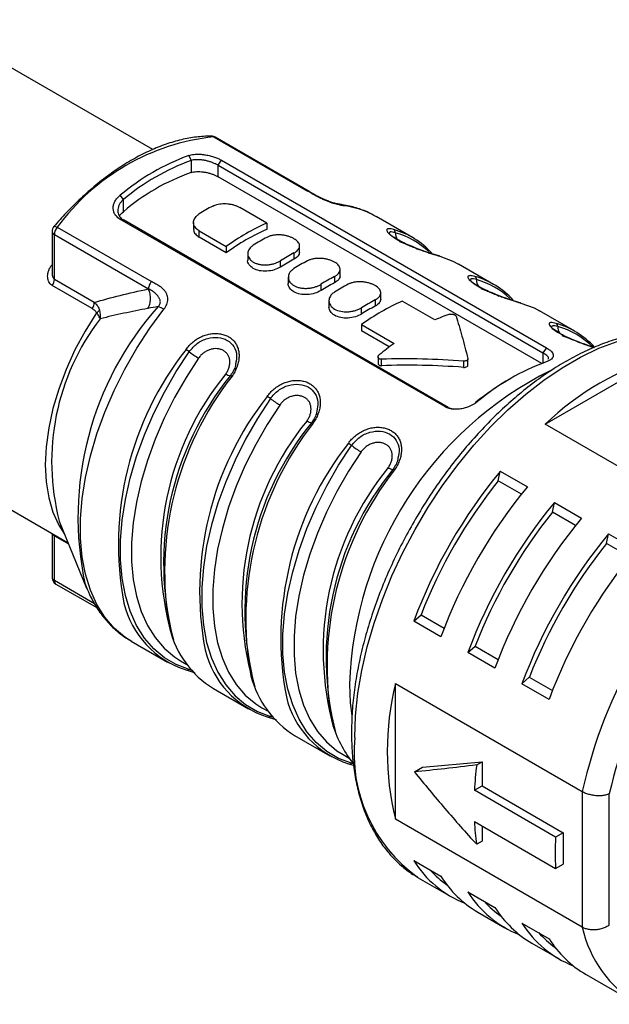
# Model space of a CAD drawing. Header units: millimetres. Extents: x 6 to 273, y 6 to 210.
# Tile 11 of 13: x 238 to 253, y 163 to 189. Entities that reach past the tile are written whole.
import ezdxf

# ---------------------------------------------------------------- set-up
doc = ezdxf.new("R2010")
doc.units = ezdxf.units.MM

msp = doc.modelspace()

# ---------------------------------------------------------------- linework, layer by layer
for p, q in [((241.508, 185.608), (235.634, 188.999)), ((243.098, 185.939), (245.557, 184.52)), ((245.593, 184.51), (243.134, 185.93)), ((242.447, 185.451), (242.504, 185.322)), ((242.504, 185.322), (242.504, 185.006)), ((243.211, 185.198), (243.302, 185.329)), ((243.211, 185.198), (251.696, 180.299)), ((243.211, 184.899), (243.211, 185.198)), ((243.302, 185.329), (251.788, 180.43)), ((251.662, 180.02), (243.211, 184.899)), ((240.736, 184.302), (240.651, 184.415)), ((245.603, 184.501), (245.557, 184.52)), ((240.736, 183.985), (240.736, 184.302)), ((244.484, 183.689), (243.777, 184.098)), ((246.364, 184.181), (246.354, 184.183)), ((247.307, 183.877), (247.336, 183.86)), ((248.285, 183.313), (247.336, 183.86)), ((239.01, 183.579), (241.47, 182.16)), ((249.13, 178.896), (240.645, 183.794)), ((240.645, 183.794), (240.736, 183.769)), ((249.221, 178.871), (240.736, 183.769)), ((242.57, 183.703), (242.57, 183.539)), ((244.484, 183.689), (244.484, 183.525)), ((238.874, 183.471), (238.874, 182.373)), ((238.933, 183.389), (241.392, 181.969)), ((238.933, 182.219), (238.933, 183.389)), ((242.716, 183.485), (243.423, 183.077)), ((242.716, 183.321), (242.716, 183.485)), ((243.423, 182.912), (242.716, 183.321)), ((243.423, 183.077), (243.423, 182.912)), ((245.337, 182.926), (245.337, 183.09)), ((243.984, 182.886), (243.984, 182.722)), ((245.191, 182.906), (245.191, 182.743)), ((238.874, 182.597), (238.868, 182.601)), ((244.837, 182.539), (244.837, 182.702)), ((250.406, 182.088), (249.487, 182.619)), ((246.251, 182.294), (246.251, 182.131)), ((246.398, 182.314), (246.398, 182.478)), ((239.922, 181.457), (238.879, 182.059)), ((239.976, 181.617), (238.933, 182.219)), ((245.044, 182.274), (245.044, 182.11)), ((245.898, 181.927), (245.898, 182.09)), ((247.459, 181.702), (247.459, 181.866)), ((246.105, 181.684), (246.105, 181.482)), ((247.312, 181.682), (247.312, 181.518)), ((248.868, 181.158), (248.019, 181.648)), ((246.959, 181.314), (246.959, 181.478)), ((252.527, 180.863), (251.608, 181.394)), ((246.959, 181.036), (247.807, 180.546)), ((246.959, 181.036), (246.959, 180.871)), ((247.682, 180.454), (246.959, 180.871)), ((230.635, 180.338), (239.294, 175.34)), ((251.788, 180.43), (251.696, 180.299)), ((251.696, 180.299), (251.696, 180.033)), ((247.389, 180.192), (247.389, 180.024)), ((247.475, 179.965), (247.475, 180.133)), ((249.62, 180.084), (249.62, 179.921)), ((249.734, 179.978), (249.734, 180.141)), ((251.753, 178.436), (254.822, 180.208)), ((250.882, 179.648), (250.812, 179.607)), ((249.985, 179.026), (249.928, 178.995)), ((249.221, 178.871), (249.13, 178.896)), ((249.221, 178.871), (249.357, 178.83)), ((256.632, 175.62), (251.753, 178.436)), ((250.529, 176.959), (250.582, 177.21)), ((250.582, 177.21), (251.289, 176.802)), ((251.133, 176.61), (250.529, 176.959)), ((251.944, 176.142), (251.996, 176.394)), ((251.996, 176.394), (252.703, 175.986)), ((252.547, 175.794), (251.944, 176.142)), ((239.062, 175.906), (239.776, 174.159)), ((238.87, 175.584), (238.874, 175.533)), ((238.874, 175.534), (238.874, 174.437)), ((238.933, 174.355), (238.933, 175.525)), ((238.933, 175.525), (239.306, 175.31)), ((253.358, 175.326), (253.411, 175.577)), ((253.411, 175.577), (254.118, 175.169)), ((253.962, 174.977), (253.358, 175.326)), ((239.984, 173.748), (238.933, 174.355)), ((238.974, 174.264), (240.039, 173.649)), ((248.319, 173.29), (248.511, 173.462)), ((249.026, 172.882), (248.319, 173.29)), ((248.511, 173.462), (249.114, 173.113)), ((240.937, 172.775), (241.885, 172.227)), ((249.733, 172.474), (249.925, 172.645)), ((249.925, 172.645), (250.529, 172.297)), ((242.23, 172.259), (242.393, 172.165)), ((250.44, 172.066), (249.733, 172.474)), ((242.482, 172.05), (242.454, 172.031)), ((242.549, 172.001), (242.454, 172.031)), ((251.147, 171.658), (251.339, 171.829)), ((251.339, 171.829), (251.943, 171.481)), ((243.087, 171.533), (244.006, 171.003)), ((247.842, 171.664), (252.722, 168.847)), ((247.842, 168.12), (247.842, 171.664)), ((251.855, 171.249), (251.147, 171.658)), ((244.351, 171.034), (244.515, 170.94)), ((244.603, 170.826), (244.575, 170.806)), ((244.67, 170.777), (244.575, 170.806)), ((245.208, 170.309), (246.128, 169.778)), ((246.473, 169.81), (246.636, 169.716)), ((246.641, 169.563), (246.747, 169.531)), ((246.725, 169.601), (246.697, 169.582)), ((246.792, 169.552), (246.697, 169.582)), ((248.337, 169.361), (248.55, 169.483)), ((248.55, 169.483), (250.105, 169.623)), ((249.965, 169.541), (250.105, 169.623)), ((250.105, 169.623), (250.105, 168.994)), ((249.904, 168.878), (250.105, 168.994)), ((250.105, 168.994), (252.227, 167.769)), ((252.025, 167.653), (249.904, 168.878)), ((252.722, 168.847), (252.722, 165.303)), ((253.429, 165.36), (253.429, 168.79)), ((252.722, 165.303), (247.842, 168.12)), ((249.904, 168.061), (252.025, 166.836)), ((250.105, 167.945), (250.105, 167.548)), ((252.227, 167.769), (252.025, 167.653)), ((252.227, 167.769), (252.227, 166.952)), ((250.105, 167.548), (249.965, 167.467)), ((248.319, 167.043), (249.026, 166.635)), ((252.025, 166.836), (252.227, 166.952)), ((248.439, 166.596), (248.417, 166.609)), ((248.439, 166.596), (249.288, 166.106)), ((249.733, 166.227), (250.44, 165.818)), ((249.995, 165.698), (250.702, 165.29)), ((251.147, 165.41), (251.855, 165.002)), ((251.409, 164.882), (252.116, 164.474)), ((252.823, 164.065), (254.167, 163.29))]:
    msp.add_line(p, q)
at = {"flags": 128}
for points in [[(238.923, 183.601), (238.929, 183.605), (238.943, 183.606), (238.961, 183.602), (238.984, 183.593), (239.01, 183.579)], [(248.429, 182.998), (248.288, 183.073), (247.958, 183.198)], [(249, 182.825), (249.34, 182.696), (249.487, 182.619)], [(250.551, 181.773), (250.409, 181.848), (250.079, 181.973)], [(251.121, 181.6), (251.462, 181.471), (251.608, 181.394)], [(240.035, 181.346), (239.738, 180.87), (239.472, 180.375), (239.242, 179.867), (239.049, 179.355), (238.896, 178.843), (238.786, 178.338), (238.719, 177.847), (238.697, 177.376), (238.719, 176.93), (238.786, 176.516), (238.896, 176.139), (239.049, 175.803), (239.202, 175.564)], [(240.937, 172.775), (240.775, 172.878), (240.495, 173.112), (240.25, 173.396), (240.042, 173.727), (239.874, 174.102), (239.746, 174.517), (239.66, 174.969), (239.616, 175.453), (239.616, 175.964), (239.66, 176.497), (239.746, 177.048), (239.874, 177.611), (240.042, 178.181), (240.25, 178.752), (240.495, 179.319), (240.775, 179.876), (241.087, 180.419), (241.428, 180.941), (241.795, 181.438)], [(252.672, 180.549), (252.53, 180.623), (252.201, 180.748)], [(246.782, 170.259), (246.802, 170.825), (246.863, 171.41), (246.964, 172.01), (247.105, 172.622), (247.284, 173.24), (247.5, 173.859), (247.752, 174.477), (248.037, 175.088), (248.355, 175.687), (248.701, 176.271), (249.075, 176.835), (249.473, 177.375), (249.892, 177.887), (250.329, 178.368), (250.782, 178.814), (251.247, 179.222), (251.72, 179.589), (252.199, 179.912), (252.679, 180.19), (253.157, 180.419), (253.63, 180.598)], [(242.454, 172.031), (242.116, 172.159), (241.808, 172.34), (241.531, 172.573), (241.288, 172.854), (241.083, 173.183), (240.916, 173.554), (240.789, 173.966), (240.704, 174.413), (240.661, 174.893), (240.661, 175.399), (240.704, 175.927), (240.789, 176.473), (240.916, 177.031), (241.083, 177.595), (241.288, 178.161), (241.531, 178.723), (241.808, 179.275), (242.116, 179.813), (242.454, 180.33)], [(242.701, 180.163), (242.372, 179.657), (242.07, 179.132), (241.8, 178.593), (241.563, 178.045), (241.362, 177.492), (241.199, 176.941), (241.076, 176.397), (240.993, 175.864), (240.951, 175.348), (240.951, 174.854), (240.993, 174.386), (241.076, 173.949), (241.199, 173.547), (241.362, 173.184), (241.563, 172.864), (241.8, 172.588), (242.07, 172.361), (242.23, 172.259)], [(243.534, 179.707), (243.534, 179.709), (243.536, 179.709), (243.539, 179.709), (243.544, 179.707), (243.55, 179.705), (243.557, 179.701), (243.565, 179.697), (243.574, 179.692)], [(244.575, 179.106), (244.238, 178.588), (243.929, 178.05), (243.652, 177.498), (243.41, 176.936), (243.204, 176.371), (243.037, 175.806), (242.91, 175.248), (242.825, 174.703), (242.783, 174.174), (242.783, 173.668), (242.825, 173.189), (242.91, 172.741), (243.037, 172.33), (243.204, 171.958), (243.41, 171.63), (243.652, 171.348), (243.929, 171.115), (244.238, 170.934), (244.575, 170.806)], [(244.823, 178.938), (244.493, 178.433), (244.192, 177.908), (243.921, 177.369), (243.684, 176.82), (243.484, 176.268), (243.321, 175.717), (243.197, 175.172), (243.114, 174.639), (243.072, 174.123), (243.072, 173.629), (243.114, 173.161), (243.197, 172.724), (243.321, 172.322), (243.484, 171.96), (243.684, 171.639), (243.921, 171.364), (244.192, 171.137), (244.351, 171.034)], [(245.655, 178.482), (245.655, 178.484), (245.657, 178.484), (245.661, 178.484), (245.665, 178.483), (245.671, 178.48), (245.678, 178.477), (245.686, 178.473), (245.695, 178.468)], [(246.697, 169.582), (246.359, 169.71), (246.05, 169.891), (245.773, 170.123), (245.531, 170.405), (245.325, 170.733), (245.158, 171.105), (245.032, 171.517), (244.947, 171.964), (244.904, 172.443), (244.904, 172.95), (244.947, 173.478), (245.032, 174.024), (245.158, 174.581), (245.325, 175.146), (245.531, 175.712), (245.773, 176.273), (246.05, 176.826), (246.359, 177.363), (246.697, 177.881)], [(246.944, 177.714), (246.614, 177.208), (246.313, 176.683), (246.042, 176.144), (245.806, 175.596), (245.605, 175.043), (245.442, 174.492), (245.318, 173.947), (245.235, 173.415), (245.194, 172.899), (245.194, 172.404), (245.235, 171.937), (245.318, 171.5), (245.442, 171.098), (245.605, 170.735), (245.806, 170.414), (246.042, 170.139), (246.313, 169.912), (246.473, 169.81)], [(247.776, 177.258), (247.777, 177.259), (247.779, 177.26), (247.782, 177.259), (247.787, 177.258), (247.792, 177.255), (247.799, 177.252), (247.807, 177.248), (247.816, 177.243)], [(238.933, 175.525), (238.932, 175.543), (238.931, 175.549)], [(239.739, 174.255), (239.741, 174.248), (239.776, 174.159)], [(246.64, 171.647), (246.661, 171.162), (246.701, 170.831)]]:
    msp.add_lwpolyline(points, dxfattribs=at)
for centre, radius, start, end in [((243.719, 180.143), 5.83, 96.1178, 143.8768), ((243.034, 185.757), 0.2, 60.0027, 89.5863), ((243.034, 185.831), 0.125, 59.4069, 89.3982), ((243.099, 185.867), 0.0717, 60.3752, 90.5542), ((244.506, 179.812), 6.003, 110.0524, 129.9422), ((244.53, 179.771), 5.91, 110.0524, 129.9422), ((244.347, 179.771), 5.55, 109.401, 130.5936), ((245.775, 179.036), 5.769, 117.9695, 122.0251), ((246.315, 183.862), 0.323, 59.8, 81.1558), ((246.226, 181.92), 2.235, 61.0794, 83.547), ((239.074, 183.471), 0.2, 139.2802, 180), ((239.242, 183.374), 0.309, 138.433, 177.259), ((246.816, 178.424), 5.759, 113.8935, 126.1012), ((238.974, 183.481), 0.101, 185.6948, 245.6253), ((246.721, 178.424), 5.57, 113.6856, 126.309), ((247.189, 178.22), 5.769, 117.9695, 122.0251), ((247.198, 181.43), 2.173, 42.6695, 73.9808), ((247.749, 183.444), 0.0892, 356.3121, 56.7133), ((248.133, 183.428), 0.295, 177.9375, 215.1295), ((247.251, 181.381), 2.139, 46.9038, 74.0737), ((247.896, 177.812), 5.769, 117.9695, 122.0251), ((248.967, 182.768), 0.0657, 59.9348, 86.1617), ((247.802, 177.812), 5.58, 117.901, 122.0937), ((248.25, 177.608), 5.769, 117.9695, 122.0251), ((248.957, 177.199), 5.769, 117.9695, 122.0251), ((249.32, 180.206), 2.173, 42.6695, 73.9808), ((249.87, 182.22), 0.0892, 356.3121, 56.7133), ((238.635, 182.231), 0.299, 324.786, 357.6896), ((248.863, 177.199), 5.58, 117.901, 122.0937), ((249.311, 176.995), 5.769, 117.9695, 122.0251), ((250.254, 182.203), 0.295, 177.9375, 215.1295), ((249.372, 180.157), 2.139, 46.9038, 74.0737), ((247.82, 176.01), 8.27, 138.3283, 192.2494), ((239.678, 181.629), 0.299, 324.786, 357.6895), ((241.444, 180.87), 0.668, 58.3095, 72.6968), ((250.018, 176.587), 5.769, 117.9695, 122.0251), ((250.352, 176.383), 5.759, 113.8935, 126.1012), ((249.923, 176.587), 5.58, 117.901, 122.0937), ((251.088, 181.543), 0.0657, 59.9348, 86.1617), ((250.627, 177.125), 4.4, 108.1423, 113.5637), ((245.002, 177.456), 6.139, 142.5414, 194.6268), ((251.441, 178.981), 2.173, 42.6183, 73.9801), ((251.992, 180.995), 0.0892, 356.3121, 56.7133), ((252.375, 180.979), 0.295, 177.9375, 215.1295), ((251.489, 178.923), 2.15, 45.1185, 74.0123), ((252.05, 174.661), 7.255, 125.7855, 129.6693), ((248.83, 175.296), 8.223, 141.7546, 190.7215), ((241.974, 179.71), 0.784, 52.2696, 59.5502), ((243.894, 182.191), 2.352, 232.2714, 239.5493), ((253.839, 174.424), 6.003, 110.0524, 129.9422), ((256.916, 173.036), 7.472, 106.2787, 133.7159), ((249.259, 174.977), 7.548, 140.7592, 195.6175), ((249.578, 174.792), 7.791, 140.8865, 194.7769), ((243.566, 179.946), 0.247, 231.7662, 261.4867), ((256.126, 171.343), 9.49, 116.4539, 178.1624), ((250.135, 174.574), 8.322, 142.0419, 190.2581), ((254.251, 173.702), 6.834, 120.2167, 129.2344), ((250.951, 174.071), 8.223, 141.7546, 190.7215), ((244.096, 178.486), 0.784, 52.2696, 59.5502), ((246.015, 180.966), 2.352, 232.2714, 239.5493), ((251.381, 173.753), 7.548, 140.7592, 195.6175), ((251.701, 173.567), 7.792, 140.8892, 194.7585), ((252.256, 173.349), 8.322, 142.0419, 190.2581), ((245.688, 178.721), 0.247, 231.7655, 261.4879), ((253.072, 172.847), 8.223, 141.7546, 190.7215), ((246.217, 177.261), 0.784, 52.2696, 59.5502), ((248.136, 179.742), 2.352, 232.2714, 239.5493), ((253.502, 172.528), 7.548, 140.7592, 195.6175), ((253.821, 172.343), 7.791, 140.8865, 194.7769), ((254.378, 172.124), 8.322, 142.0419, 190.2581), ((247.809, 177.497), 0.247, 231.7662, 261.4867), ((261.096, 168.527), 13.636, 140.4467, 159.5533), ((260.931, 168.622), 13.33, 141.2895, 158.7105), ((261.803, 168.119), 13.636, 140.4467, 159.5533), ((262.51, 167.711), 13.636, 140.4467, 159.5533), ((262.346, 167.805), 13.33, 141.2895, 158.7105), ((263.217, 167.302), 13.636, 140.4467, 159.5533), ((265.569, 165.945), 13.171, 132.7302, 167.2698), ((263.924, 166.894), 13.636, 140.4467, 159.5533), ((263.76, 166.989), 13.33, 141.2895, 158.7105), ((264.631, 166.486), 13.636, 140.4467, 159.5533), ((265.46, 166.007), 12.349, 133.0212, 166.9788), ((239.074, 174.437), 0.2, 180, 240.0027), ((238.974, 174.447), 0.101, 185.6948, 245.6253), ((239.033, 174.345), 0.1, 174.2632, 234.4246), ((243.114, 174.336), 2.431, 193.5707, 252.2301), ((244.469, 173.741), 2.605, 194.4459, 237.967), ((245.235, 173.112), 2.431, 193.5707, 252.2301), ((242.406, 172.085), 0.0727, 241.7991, 311.4324), ((246.59, 172.517), 2.605, 194.4459, 237.967), ((255.103, 169.892), 7.474, 166.2836, 193.7164), ((247.356, 171.887), 2.431, 193.5707, 252.2301), ((244.527, 170.861), 0.0727, 241.7991, 311.4324), ((249.034, 171.448), 2.957, 195.7984, 218.6396), ((250.754, 169.847), 3.994, 174.0829, 234.1785), ((246.649, 169.636), 0.0727, 241.7991, 311.4324), ((258.711, 168.407), 8.819, 172.6103, 176.9426), ((256.226, 168.407), 6.332, 183.134, 188.5377), ((259.554, 167.245), 7.54, 176.8959, 183.1041), ((250.687, 168.527), 2.795, 212.0799, 248.3664), ((250.748, 168.614), 2.702, 222.3271, 234.7341), ((251.435, 168.157), 2.85, 212.2854, 239.6312), ((252.101, 167.711), 2.795, 212.0799, 248.3664), ((252.162, 167.797), 2.702, 222.3271, 234.7341), ((252.85, 167.341), 2.85, 212.2854, 239.6312), ((253.516, 166.895), 2.795, 212.0799, 248.3664), ((253.576, 166.981), 2.702, 222.3271, 234.7341), ((255.821, 166.003), 3.177, 192.7199, 238.6228), ((254.264, 166.524), 2.85, 212.2854, 239.6312)]:
    msp.add_arc(centre, radius, start, end)
for points, knots in [([(243.036, 185.957), (242.968, 185.956), (242.776, 185.953), (242.449, 185.912), (242.052, 185.819), (241.647, 185.678), (241.238, 185.493), (240.827, 185.264), (240.418, 184.993), (240.015, 184.684), (239.621, 184.337), (239.255, 183.976), (239.028, 183.72), (238.923, 183.601)], [0, 0, 0, 0, 0.051302, 0.146583, 0.242252, 0.33836, 0.43474, 0.531255, 0.627801, 0.724316, 0.820778, 0.91718, 1, 1, 1, 1]), ([(242.447, 185.451), (242.467, 185.457), (242.507, 185.47), (242.575, 185.481), (242.66, 185.488), (242.764, 185.486), (242.884, 185.472), (243.003, 185.447), (243.115, 185.414), (243.217, 185.374), (243.274, 185.344), (243.302, 185.329)], [0, 0, 0, 0, 0.086555, 0.172524, 0.259358, 0.388416, 0.516626, 0.640791, 0.76361, 0.882066, 1, 1, 1, 1]), ([(240.645, 183.794), (240.627, 183.805), (240.593, 183.827), (240.551, 183.868), (240.51, 183.921), (240.479, 183.99), (240.467, 184.076), (240.478, 184.166), (240.513, 184.256), (240.57, 184.341), (240.624, 184.39), (240.651, 184.415)], [0, 0, 0, 0, 0.078903, 0.157347, 0.236756, 0.359579, 0.483846, 0.611943, 0.740996, 0.87063, 1, 1, 1, 1]), ([(246.366, 184.181), (246.362, 184.181), (246.354, 184.182), (246.33, 184.186), (246.297, 184.194), (246.24, 184.208), (246.153, 184.236), (246, 184.294), (245.804, 184.385), (245.671, 184.463), (245.598, 184.506)], [0, 0, 0, 0, 0.045106, 0.092017, 0.140973, 0.19211, 0.300626, 0.418588, 0.683543, 1, 1, 1, 1]), ([(247.299, 183.874), (247.249, 183.903), (247.097, 183.992), (246.816, 184.092), (246.547, 184.157), (246.39, 184.178), (246.354, 184.183)], [0, 0, 0, 0, 0.176177, 0.534463, 0.893424, 1, 1, 1, 1]), ([(240.635, 183.867), (240.635, 183.868), (240.65, 183.913), (240.694, 183.949), (240.736, 183.985)], [0, 0, 0, 0, 0.02174, 1, 1, 1, 1]), ([(242.578, 183.538), (242.575, 183.528), (242.563, 183.482), (242.61, 183.4), (242.681, 183.347), (242.716, 183.321)], [0, 0, 0, 0, 0.1215222, 0.5618691, 1, 1, 1, 1]), ([(248.973, 182.833), (248.937, 182.844), (248.869, 182.864), (248.704, 182.917), (248.49, 182.99), (248.253, 183.081), (248.068, 183.164), (247.917, 183.243), (247.793, 183.317), (247.697, 183.389), (247.683, 183.41), (247.676, 183.422)], [0, 0, 0, 0, 0.090286, 0.174926, 0.326133, 0.454186, 0.559292, 0.646875, 0.747702, 0.865843, 1, 1, 1, 1]), ([(247.838, 183.438), (247.787, 183.45), (247.686, 183.471), (247.682, 183.434), (247.679, 183.416)], [0, 0, 0, 0, 0.51475, 1, 1, 1, 1]), ([(245.337, 182.926), (245.33, 182.892), (245.317, 182.824), (245.233, 182.77), (245.191, 182.743)], [0, 0, 0, 0, 0.50004, 1, 1, 1, 1]), ([(244.837, 182.539), (244.786, 182.512), (244.682, 182.459), (244.483, 182.426), (244.288, 182.437), (244.119, 182.498), (244.016, 182.597), (243.971, 182.681), (243.984, 182.722), (243.984, 182.722)], [0, 0, 0, 0, 0.166768, 0.334044, 0.500875, 0.666781, 0.832687, 0.999518, 1, 1, 1, 1]), ([(238.876, 182.375), (238.876, 182.358), (238.875, 182.324), (238.887, 182.277), (238.906, 182.239), (238.924, 182.225), (238.933, 182.219)], [0, 0, 0, 0, 0.2736313, 0.5574303, 0.796937, 1, 1, 1, 1]), ([(246.398, 182.314), (246.391, 182.28), (246.378, 182.212), (246.294, 182.158), (246.251, 182.131)], [0, 0, 0, 0, 0.50004, 1, 1, 1, 1]), ([(245.898, 181.927), (245.846, 181.9), (245.743, 181.847), (245.543, 181.814), (245.348, 181.825), (245.18, 181.885), (245.076, 181.985), (245.032, 182.069), (245.044, 182.11), (245.044, 182.11)], [0, 0, 0, 0, 0.166768, 0.334044, 0.500875, 0.666781, 0.832687, 0.999518, 1, 1, 1, 1]), ([(251.094, 181.609), (251.059, 181.619), (250.99, 181.64), (250.825, 181.692), (250.611, 181.765), (250.375, 181.857), (250.19, 181.94), (250.039, 182.018), (249.915, 182.093), (249.818, 182.164), (249.805, 182.186), (249.797, 182.197)], [0, 0, 0, 0, 0.0902865, 0.1749264, 0.3261335, 0.4541861, 0.5592923, 0.6468746, 0.7477025, 0.8658426, 1, 1, 1, 1]), ([(249.959, 182.214), (249.908, 182.225), (249.808, 182.247), (249.803, 182.21), (249.801, 182.192)], [0, 0, 0, 0, 0.51475, 1, 1, 1, 1]), ([(246.251, 181.886), (246.237, 181.876), (246.207, 181.856), (246.171, 181.821), (246.137, 181.778), (246.111, 181.724), (246.099, 181.641), (246.131, 181.537), (246.242, 181.438), (246.408, 181.377), (246.572, 181.367), (246.703, 181.382), (246.797, 181.405), (246.885, 181.436), (246.934, 181.464), (246.959, 181.478)], [0, 0, 0, 0, 0.0419053, 0.0834803, 0.1254494, 0.1882782, 0.2511489, 0.3759374, 0.5000571, 0.624175, 0.7489621, 0.8118001, 0.8746616, 0.9373505, 1, 1, 1, 1]), ([(239.976, 181.617), (239.993, 181.601), (240.026, 181.57), (240.065, 181.518), (240.094, 181.467), (240.106, 181.432), (240.111, 181.415)], [0, 0, 0, 0, 0.285931, 0.547854, 0.785706, 1, 1, 1, 1]), ([(247.458, 181.702), (247.452, 181.668), (247.438, 181.599), (247.354, 181.545), (247.312, 181.518)], [0, 0, 0, 0, 0.50004, 1, 1, 1, 1]), ([(246.959, 181.314), (246.907, 181.288), (246.804, 181.235), (246.604, 181.201), (246.408, 181.213), (246.243, 181.273), (246.128, 181.373), (246.113, 181.456), (246.105, 181.497)], [0, 0, 0, 0, 0.166884, 0.334281, 0.501258, 0.667283, 0.833305, 1, 1, 1, 1]), ([(252.041, 181.07), (251.985, 181.081), (251.873, 181.104), (251.839, 181.049), (251.92, 180.945), (252.115, 180.811), (252.394, 180.672), (252.706, 180.549), (252.937, 180.469), (253.023, 180.443), (253.032, 180.44)], [0, 0, 0, 0, 0.142163, 0.283881, 0.424138, 0.563186, 0.702238, 0.842506, 0.984219, 1, 1, 1, 1]), ([(252.081, 180.989), (252.029, 181), (251.929, 181.022), (251.924, 180.985), (251.922, 180.967)], [0, 0, 0, 0, 0.51475, 1, 1, 1, 1]), ([(256.414, 180.46), (256.355, 180.494), (256.187, 180.593), (255.881, 180.708), (255.502, 180.805), (255.103, 180.854), (254.688, 180.857), (254.257, 180.812), (253.815, 180.72), (253.363, 180.581), (252.906, 180.396), (252.445, 180.167), (251.985, 179.894), (251.528, 179.581), (251.078, 179.229), (250.637, 178.84), (250.207, 178.418), (249.792, 177.965), (249.394, 177.483), (249.015, 176.977), (248.658, 176.449), (248.325, 175.902), (248.018, 175.34), (247.739, 174.767), (247.49, 174.186), (247.272, 173.601), (247.087, 173.015), (246.936, 172.432), (246.819, 171.856), (246.74, 171.289), (246.7, 170.798), (246.696, 170.5), (246.694, 170.381)], [0, 0, 0, 0, 0.017675, 0.050904, 0.084172, 0.117589, 0.151231, 0.185122, 0.21924, 0.253537, 0.287957, 0.322447, 0.356968, 0.39149, 0.425996, 0.46048, 0.494942, 0.529381, 0.563802, 0.598209, 0.632605, 0.666995, 0.701385, 0.735778, 0.770178, 0.804592, 0.839023, 0.873476, 0.907956, 0.942466, 0.977008, 1, 1, 1, 1]), ([(253.03, 180.441), (253.013, 180.447), (252.922, 180.476), (252.731, 180.541), (252.496, 180.632), (252.311, 180.715), (252.16, 180.794), (252.036, 180.868), (251.94, 180.939), (251.926, 180.961), (251.918, 180.972)], [0, 0, 0, 0, 0.040803, 0.21659, 0.365459, 0.487651, 0.589471, 0.706689, 0.844034, 1, 1, 1, 1]), ([(242.454, 180.33), (242.52, 180.408), (242.652, 180.562), (242.93, 180.69), (243.212, 180.718), (243.462, 180.641), (243.635, 180.474), (243.715, 180.248), (243.682, 180.079), (243.666, 180)], [0, 0, 0, 0, 0.146583, 0.292062, 0.437046, 0.581566, 0.726085, 0.871069, 1, 1, 1, 1]), ([(243.413, 179.752), (243.423, 179.765), (243.44, 179.793), (243.471, 179.849), (243.499, 179.923), (243.517, 180.012), (243.518, 180.098), (243.501, 180.179), (243.467, 180.252), (243.416, 180.313), (243.352, 180.361), (243.276, 180.394), (243.191, 180.411), (243.101, 180.41), (243.01, 180.391), (242.92, 180.356), (242.837, 180.305), (242.774, 180.251), (242.73, 180.203), (242.711, 180.176), (242.701, 180.163)], [0, 0, 0, 0, 0.03125, 0.0625, 0.125, 0.1875, 0.25, 0.3125, 0.375, 0.4375, 0.5, 0.5625, 0.625, 0.6875, 0.75, 0.8125, 0.875, 0.9375, 0.96875, 1, 1, 1, 1]), ([(251.833, 180.138), (251.836, 180.145), (251.848, 180.172), (251.801, 180.229), (251.731, 180.276), (251.696, 180.299)], [0, 0, 0, 0, 0.1440542, 0.5798471, 1, 1, 1, 1]), ([(251.788, 180.43), (251.805, 180.42), (251.839, 180.399), (251.882, 180.366), (251.922, 180.327), (251.953, 180.281), (251.965, 180.23), (251.955, 180.181), (251.919, 180.136), (251.863, 180.095), (251.808, 180.074), (251.781, 180.063)], [0, 0, 0, 0, 0.078906, 0.157353, 0.236764, 0.359585, 0.483848, 0.611941, 0.740992, 0.870627, 1, 1, 1, 1]), ([(243.666, 180), (243.665, 179.99), (243.656, 179.891), (243.591, 179.794), (243.534, 179.707)], [0, 0, 0, 0, 0.1014193, 1, 1, 1, 1]), ([(247.39, 180.024), (247.389, 180.023), (247.388, 180.015), (247.394, 180.001), (247.406, 179.985), (247.424, 179.973), (247.448, 179.965), (247.466, 179.965), (247.475, 179.965)], [0, 0, 0, 0, 0.039402, 0.233387, 0.424854, 0.615862, 0.806513, 1, 1, 1, 1]), ([(249.62, 179.921), (249.637, 179.921), (249.672, 179.921), (249.712, 179.94), (249.732, 179.96), (249.732, 179.973), (249.732, 179.978)], [0, 0, 0, 0, 0.302648, 0.605423, 0.844099, 1, 1, 1, 1]), ([(244.575, 179.106), (244.641, 179.183), (244.773, 179.337), (245.051, 179.466), (245.334, 179.494), (245.583, 179.417), (245.756, 179.249), (245.836, 179.023), (245.803, 178.855), (245.788, 178.775)], [0, 0, 0, 0, 0.146583, 0.292062, 0.437046, 0.581566, 0.726085, 0.871069, 1, 1, 1, 1]), ([(245.535, 178.527), (245.544, 178.541), (245.562, 178.568), (245.592, 178.625), (245.621, 178.698), (245.639, 178.787), (245.639, 178.874), (245.622, 178.955), (245.588, 179.027), (245.538, 179.089), (245.473, 179.137), (245.397, 179.17), (245.313, 179.186), (245.223, 179.185), (245.131, 179.167), (245.042, 179.132), (244.958, 179.081), (244.896, 179.027), (244.852, 178.978), (244.832, 178.952), (244.823, 178.938)], [0, 0, 0, 0, 0.03125, 0.0625, 0.125, 0.1875, 0.25, 0.3125, 0.375, 0.4375, 0.5, 0.5625, 0.625, 0.6875, 0.75, 0.8125, 0.875, 0.9375, 0.96875, 1, 1, 1, 1]), ([(249.985, 179.026), (249.965, 179.011), (249.925, 178.98), (249.857, 178.94), (249.772, 178.899), (249.668, 178.861), (249.548, 178.834), (249.429, 178.824), (249.318, 178.831), (249.215, 178.853), (249.158, 178.882), (249.13, 178.896)], [0, 0, 0, 0, 0.086556, 0.172526, 0.259361, 0.388424, 0.516639, 0.640807, 0.76363, 0.882078, 1, 1, 1, 1]), ([(245.788, 178.775), (245.787, 178.765), (245.777, 178.666), (245.713, 178.569), (245.655, 178.482)], [0, 0, 0, 0, 0.1014193, 1, 1, 1, 1]), ([(246.697, 177.881), (246.763, 177.958), (246.894, 178.113), (247.172, 178.241), (247.455, 178.269), (247.705, 178.192), (247.878, 178.024), (247.957, 177.799), (247.925, 177.63), (247.909, 177.55)], [0, 0, 0, 0, 0.146583, 0.292062, 0.437046, 0.581566, 0.726085, 0.871069, 1, 1, 1, 1]), ([(247.656, 177.303), (247.665, 177.316), (247.683, 177.344), (247.713, 177.4), (247.742, 177.474), (247.76, 177.562), (247.76, 177.649), (247.743, 177.73), (247.709, 177.803), (247.659, 177.864), (247.595, 177.912), (247.519, 177.945), (247.434, 177.961), (247.344, 177.961), (247.253, 177.942), (247.163, 177.907), (247.079, 177.856), (247.017, 177.802), (246.973, 177.753), (246.953, 177.727), (246.944, 177.714)], [0, 0, 0, 0, 0.03125, 0.0625, 0.125, 0.1875, 0.25, 0.3125, 0.375, 0.4375, 0.5, 0.5625, 0.625, 0.6875, 0.75, 0.8125, 0.875, 0.9375, 0.96875, 1, 1, 1, 1]), ([(247.909, 177.55), (247.908, 177.54), (247.898, 177.442), (247.834, 177.345), (247.776, 177.258)], [0, 0, 0, 0, 0.1014193, 1, 1, 1, 1]), ([(238.933, 175.525), (238.925, 175.53), (238.907, 175.539), (238.889, 175.545), (238.878, 175.543), (238.872, 175.539), (238.874, 175.534), (238.874, 175.534)], [0, 0, 0, 0, 0.193915, 0.420797, 0.68785, 0.999053, 1, 1, 1, 1]), ([(239.74, 174.266), (239.775, 174.173), (239.859, 173.951), (240.036, 173.639), (240.262, 173.329), (240.522, 173.066), (240.754, 172.879), (240.907, 172.797), (240.954, 172.772)], [0, 0, 0, 0, 0.142562, 0.340373, 0.535332, 0.727122, 0.91606, 1, 1, 1, 1]), ([(242.399, 172.013), (242.434, 172.002), (242.493, 171.985), (242.571, 171.96), (242.603, 171.949)], [0, 0, 0, 0, 0.591342, 1, 1, 1, 1]), ([(244.52, 170.788), (244.555, 170.778), (244.614, 170.76), (244.693, 170.735), (244.725, 170.725)], [0, 0, 0, 0, 0.591342, 1, 1, 1, 1]), ([(246.694, 170.381), (246.695, 170.288), (246.698, 170.019), (246.732, 169.589), (246.808, 169.102), (246.922, 168.644), (247.073, 168.216), (247.259, 167.823), (247.481, 167.468), (247.735, 167.152), (248.021, 166.882), (248.25, 166.703), (248.391, 166.628), (248.418, 166.614)], [0, 0, 0, 0, 0.054637, 0.158201, 0.261817, 0.365347, 0.468658, 0.571573, 0.673903, 0.77549, 0.876274, 0.976349, 1, 1, 1, 1])]:
    msp.add_open_spline(points, degree=3, knots=knots)
for points in [[(243.211, 185.198), (243.191, 185.209), (243.148, 185.232), (243.076, 185.263), (242.995, 185.291), (242.91, 185.314), (242.821, 185.332), (242.733, 185.342), (242.648, 185.345), (242.57, 185.338), (242.525, 185.329), (242.504, 185.322)], [(242.504, 185.006), (242.525, 185.013), (242.57, 185.024), (242.647, 185.033), (242.731, 185.033), (242.819, 185.025), (242.907, 185.011), (242.993, 184.99), (243.074, 184.963), (243.147, 184.933), (243.191, 184.91), (243.211, 184.899)], [(246.477, 184.141), (246.461, 184.143), (246.426, 184.149), (246.366, 184.161), (246.3, 184.178), (246.227, 184.199), (246.15, 184.225), (246.065, 184.256), (245.974, 184.294), (245.876, 184.34), (245.773, 184.393), (245.669, 184.453), (245.597, 184.497), (245.557, 184.52)], [(240.736, 184.302), (240.715, 184.284), (240.677, 184.245), (240.632, 184.181), (240.603, 184.112), (240.588, 184.043), (240.59, 183.975), (240.606, 183.912), (240.637, 183.855), (240.68, 183.807), (240.716, 183.78), (240.736, 183.769)], [(243.07, 184.131), (243.09, 184.142), (243.135, 184.161), (243.211, 184.182), (243.293, 184.195), (243.38, 184.198), (243.467, 184.193), (243.554, 184.18), (243.636, 184.159), (243.712, 184.131), (243.756, 184.109), (243.777, 184.098)], [(242.716, 183.485), (242.695, 183.497), (242.658, 183.523), (242.614, 183.569), (242.584, 183.62), (242.569, 183.674), (242.569, 183.73), (242.584, 183.785), (242.614, 183.838), (242.658, 183.886), (242.695, 183.914), (242.716, 183.927)], [(245.191, 182.906), (245.213, 182.918), (245.252, 182.943), (245.297, 182.985), (245.327, 183.031), (245.34, 183.078), (245.335, 183.127), (245.314, 183.175), (245.276, 183.22), (245.224, 183.262), (245.159, 183.3), (245.082, 183.332), (244.998, 183.357), (244.907, 183.374), (244.815, 183.382), (244.722, 183.38), (244.634, 183.368), (244.553, 183.347), (244.505, 183.326), (244.484, 183.315)], [(247.798, 183.519), (247.772, 183.526), (247.726, 183.537), (247.671, 183.542), (247.633, 183.536), (247.613, 183.519), (247.612, 183.492), (247.631, 183.456), (247.669, 183.413), (247.724, 183.365), (247.796, 183.314), (247.884, 183.26), (247.984, 183.205), (248.095, 183.151), (248.215, 183.098), (248.339, 183.047), (248.465, 183), (248.589, 182.955), (248.708, 182.915), (248.819, 182.879), (248.918, 182.849), (248.974, 182.832), (249, 182.825)], [(244.13, 183.111), (244.108, 183.097), (244.069, 183.067), (244.024, 183.016), (243.994, 182.959), (243.981, 182.901), (243.986, 182.842), (244.007, 182.785), (244.045, 182.733), (244.097, 182.687), (244.162, 182.65), (244.239, 182.621), (244.323, 182.603), (244.414, 182.595), (244.506, 182.597), (244.599, 182.61), (244.687, 182.633), (244.768, 182.663), (244.816, 182.689), (244.837, 182.702)], [(238.879, 182.059), (238.865, 182.067), (238.838, 182.086), (238.805, 182.125), (238.779, 182.174), (238.762, 182.233), (238.756, 182.3), (238.763, 182.375), (238.784, 182.453), (238.819, 182.531), (238.85, 182.578), (238.868, 182.601)], [(246.251, 182.294), (246.273, 182.306), (246.313, 182.331), (246.358, 182.373), (246.388, 182.418), (246.4, 182.466), (246.396, 182.515), (246.374, 182.562), (246.337, 182.608), (246.285, 182.65), (246.219, 182.688), (246.143, 182.72), (246.058, 182.745), (245.968, 182.762), (245.875, 182.769), (245.783, 182.767), (245.695, 182.756), (245.614, 182.734), (245.566, 182.714), (245.544, 182.702)], [(245.191, 182.498), (245.169, 182.485), (245.13, 182.455), (245.084, 182.403), (245.055, 182.347), (245.042, 182.288), (245.046, 182.229), (245.068, 182.173), (245.105, 182.121), (245.158, 182.075), (245.223, 182.037), (245.299, 182.009), (245.384, 181.99), (245.474, 181.982), (245.567, 181.985), (245.659, 181.998), (245.747, 182.02), (245.829, 182.051), (245.876, 182.076), (245.898, 182.09)], [(249.919, 182.294), (249.894, 182.302), (249.847, 182.312), (249.792, 182.318), (249.754, 182.311), (249.734, 182.294), (249.734, 182.267), (249.752, 182.231), (249.79, 182.189), (249.845, 182.141), (249.918, 182.089), (250.005, 182.035), (250.106, 181.981), (250.217, 181.926), (250.336, 181.873), (250.46, 181.823), (250.586, 181.775), (250.71, 181.731), (250.829, 181.691), (250.94, 181.655), (251.04, 181.624), (251.096, 181.608), (251.121, 181.6)], [(241.47, 182.16), (241.46, 182.149), (241.443, 182.126), (241.421, 182.087), (241.405, 182.047), (241.394, 182.007), (241.392, 181.981), (241.392, 181.969)], [(241.795, 181.438), (241.812, 181.459), (241.84, 181.501), (241.871, 181.566), (241.891, 181.633), (241.898, 181.7), (241.892, 181.767), (241.871, 181.835), (241.833, 181.904), (241.774, 181.972), (241.692, 182.037), (241.59, 182.098), (241.509, 182.137), (241.47, 182.16)], [(247.312, 181.682), (247.334, 181.693), (247.373, 181.718), (247.419, 181.761), (247.448, 181.806), (247.461, 181.854), (247.457, 181.902), (247.435, 181.95), (247.398, 181.996), (247.345, 182.038), (247.28, 182.076), (247.204, 182.107), (247.119, 182.132), (247.029, 182.149), (246.936, 182.157), (246.844, 182.155), (246.756, 182.143), (246.674, 182.122), (246.627, 182.102), (246.605, 182.09)], [(239.976, 181.617), (240.404, 181.745), (240.877, 181.86), (241.392, 181.969)], [(241.379, 181.459), (241.389, 181.476), (241.406, 181.512), (241.426, 181.572), (241.44, 181.637), (241.446, 181.705), (241.443, 181.775), (241.433, 181.843), (241.416, 181.909), (241.401, 181.95), (241.392, 181.969)], [(241.643, 181.508), (241.652, 181.517), (241.669, 181.537), (241.688, 181.569), (241.699, 181.601), (241.703, 181.633), (241.7, 181.665), (241.69, 181.697), (241.676, 181.728), (241.657, 181.758), (241.635, 181.788), (241.609, 181.817), (241.58, 181.846), (241.547, 181.874), (241.513, 181.901), (241.475, 181.927), (241.435, 181.95), (241.406, 181.964), (241.392, 181.969)], [(241.643, 181.508), (241.555, 181.492), (241.467, 181.476), (241.379, 181.459)], [(240.035, 181.346), (240.03, 181.356), (240.018, 181.376), (239.993, 181.405), (239.961, 181.432), (239.936, 181.449), (239.922, 181.457)], [(240.035, 181.346), (240.066, 181.365), (240.094, 181.39), (240.111, 181.415)], [(240.129, 181.19), (240.124, 181.204), (240.109, 181.235), (240.077, 181.289), (240.05, 181.327), (240.035, 181.346)], [(240.111, 181.415), (240.134, 181.337), (240.14, 181.257), (240.129, 181.19)], [(241.379, 181.459), (241.273, 181.439), (241.062, 181.398), (240.748, 181.333), (240.436, 181.264), (240.231, 181.215), (240.129, 181.19)], [(249.257, 181.307), (249.263, 181.309), (249.279, 181.312), (249.305, 181.313), (249.333, 181.31), (249.36, 181.304), (249.385, 181.295), (249.405, 181.284), (249.42, 181.272), (249.425, 181.264), (249.426, 181.259)], [(249.426, 181.259), (249.477, 181.095), (249.579, 180.745), (249.682, 180.354), (249.733, 180.149)], [(242.372, 180.386), (242.397, 180.423), (242.453, 180.493), (242.553, 180.588), (242.664, 180.667), (242.783, 180.73), (242.907, 180.775), (243.033, 180.801), (243.157, 180.809), (243.276, 180.798), (243.387, 180.768), (243.488, 180.722), (243.575, 180.66), (243.647, 180.583), (243.703, 180.494), (243.741, 180.393), (243.759, 180.283), (243.759, 180.167), (243.739, 180.047), (243.701, 179.925), (243.646, 179.805), (243.599, 179.729), (243.574, 179.692)], [(247.475, 180.133), (247.466, 180.132), (247.448, 180.134), (247.424, 180.141), (247.406, 180.153), (247.393, 180.169), (247.388, 180.187), (247.39, 180.208), (247.4, 180.228), (247.412, 180.24), (247.418, 180.245)], [(249.62, 180.084), (249.261, 180.111), (248.544, 180.147), (247.831, 180.144), (247.475, 180.133)], [(249.62, 179.921), (249.26, 179.948), (248.544, 179.983), (247.83, 179.978), (247.475, 179.965)], [(249.733, 180.149), (249.734, 180.144), (249.734, 180.134), (249.727, 180.119), (249.714, 180.106), (249.695, 180.095), (249.672, 180.087), (249.646, 180.083), (249.628, 180.083), (249.62, 180.084)], [(244.493, 179.162), (244.518, 179.198), (244.574, 179.268), (244.674, 179.363), (244.785, 179.443), (244.904, 179.506), (245.028, 179.55), (245.154, 179.577), (245.278, 179.584), (245.397, 179.573), (245.509, 179.544), (245.609, 179.498), (245.696, 179.435), (245.769, 179.359), (245.824, 179.269), (245.862, 179.168), (245.88, 179.058), (245.88, 178.942), (245.86, 178.822), (245.822, 178.7), (245.767, 178.58), (245.721, 178.505), (245.695, 178.468)], [(246.614, 177.937), (246.64, 177.974), (246.696, 178.044), (246.795, 178.138), (246.906, 178.218), (247.026, 178.281), (247.149, 178.326), (247.275, 178.352), (247.4, 178.36), (247.519, 178.348), (247.63, 178.319), (247.73, 178.273), (247.818, 178.211), (247.89, 178.134), (247.946, 178.044), (247.983, 177.944), (248.002, 177.834), (248.001, 177.718), (247.982, 177.597), (247.944, 177.476), (247.888, 177.355), (247.842, 177.28), (247.816, 177.243)], [(249.965, 169.541), (249.682, 169.504), (249.128, 169.437), (248.597, 169.384), (248.337, 169.361)], [(248.337, 169.361), (248.597, 169.038), (249.128, 168.399), (249.682, 167.775), (249.965, 167.467)], [(252.722, 168.847), (252.748, 168.832), (252.806, 168.804), (252.908, 168.772), (253.017, 168.75), (253.13, 168.741), (253.241, 168.744), (253.343, 168.76), (253.402, 168.779), (253.429, 168.79)], [(253.429, 165.36), (253.402, 165.341), (253.343, 165.305), (253.241, 165.264), (253.13, 165.239), (253.017, 165.23), (252.908, 165.238), (252.806, 165.262), (252.748, 165.288), (252.722, 165.303)]]:
    msp.add_open_spline(points, degree=3)

doc.saveas('drawing.dxf')
